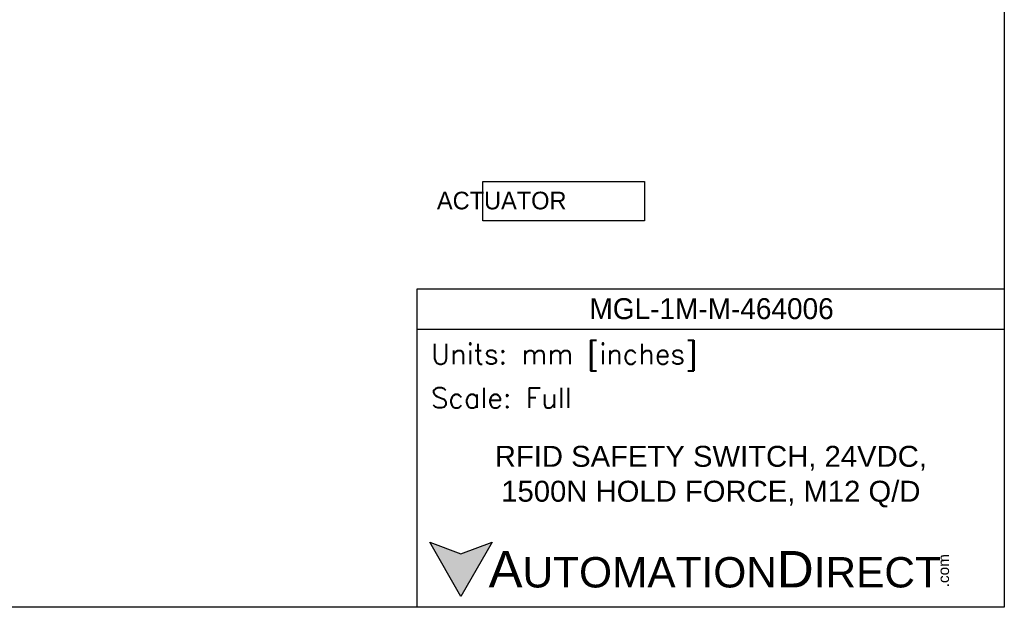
# Model space of a CAD drawing. Header units: inches. Extents: x 0 to 559, y 0 to 432.
# Tile 4 of 6: x 279 to 559, y 0 to 167. Entities that reach past the tile are written whole.
import ezdxf

# ---------------------------------------------------------------- set-up
doc = ezdxf.new("R2010")
doc.units = ezdxf.units.IN
doc.header["$LTSCALE"] = 10
doc.header["$MEASUREMENT"] = 0
doc.layers.add('TEXT', color=140, linetype='Continuous')
doc.styles.add('\\M+2ABAC\\M+2A6A11', font='txt')
doc.styles.add('ROMANS', font='romans.shx')

msp = doc.modelspace()

# ---------------------------------------------------------------- hatches: boundary and pattern name
at = {"layer": 'TEXT'}
msp.add_hatch(color=256, dxfattribs=at).paths.add_polyline_path([(413.49, 18.42), (404.62, 15.19), (395.75, 18.42), (404.62, 3.05)])

# ---------------------------------------------------------------- linework, layer by layer
at = {"layer": 'DEFPOINTS'}
msp.add_lwpolyline([(558.8, 0), (0, 0), (0, 431.8), (558.8, 431.8)], close=True, dxfattribs=at)
at = {"layer": 'TEXT'}
msp.add_line((392.18, 78.85), (558.8, 78.85), dxfattribs=at)
for points in [[(410.83, 120.76), (456.67, 120.76), (456.67, 109.54), (410.83, 109.54)], [(392.18, 0), (392.18, 90.33), (558.8, 90.33), (558.8, 0)], [(413.49, 18.42), (404.62, 3.05), (395.75, 18.42), (404.62, 15.19)]]:
    msp.add_lwpolyline(points, close=True, dxfattribs=at)

# ---------------------------------------------------------------- texts
at = {"layer": 'TEXT', "insert": (387.45, 117.83), "char_height": 5, "attachment_point": 1}
msp.add_mtext_dynamic_manual_height_columns('{\\W5.56954; }ACTUATOR', width=94.0288, gutter_width=25, heights=[0], dxfattribs=at)
at = {"layer": 'TEXT'}
for s, insert, char_height, width, attachment_point, style in [('{\\fAR MingtiM BIG-5|b0|i0|c136|p49;MGL-1M-M-46400}6', (475.74, 84.63), 5.9396, 122.2564, 5, '\\M+2ABAC\\M+2A6A11'), (' Units: mm [inches]', (392.18, 70.86), 5.7425, 166.6158, 4, 'ROMANS'), (' Scale: Full', (392.18, 59.38), 5.7425, 166.6158, 4, 'ROMANS'), ('{\\fArial|b0|i0|c0|p34;     \\H1.2x;A\\H0.8333x;UTOMATION\\H1.2x;D\\H0.8333x;IRECT}', (395.75, 10.73), 8.6137, 145.913, 4, '\\M+2ABAC\\M+2A6A11')]:
    msp.add_mtext(s, dxfattribs=dict(at, insert=insert, char_height=char_height, width=width, attachment_point=attachment_point, style=style))
at = {"layer": 'TEXT', "insert": (475.53, 37.04), "char_height": 5.9396, "width": 133.3437, "attachment_point": 5}
msp.add_mtext('{\\fArial|b0|i0|c0|p34;RFID SAFETY SWITCH, 24VDC, 1500N HOLD FORCE, M12 Q/D}', dxfattribs=at)
at = {"layer": 'TEXT', "insert": (540.01, 5.68), "char_height": 3.1009, "width": 9.1891, "attachment_point": 1, "rotation": 90, "style": '\\M+2ABAC\\M+2A6A11'}
msp.add_mtext('{\\fArial|b0|i0|c0|p34;.com}', dxfattribs=at)

doc.saveas('drawing.dxf')
